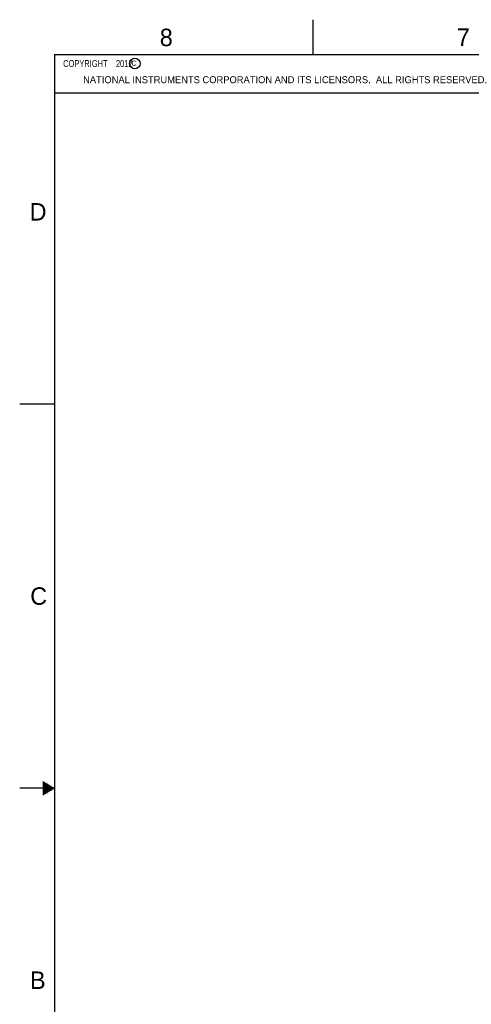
# Model space of a CAD drawing. Header units: inches. Extents: x 0 to 34, y 0 to 22.
# Tile 3 of 28: x 0 to 6.5, y 7.9 to 22. Entities that reach past the tile are written whole.
import ezdxf

# ---------------------------------------------------------------- set-up
doc = ezdxf.new("R2010")
doc.units = ezdxf.units.IN
doc.header["$LTSCALE"] = 1.87
doc.header["$MEASUREMENT"] = 0
doc.layers.get('0').update_dxf_attribs({"linetype": 'CONTINUOUS'})
doc.layers.add('DETAIL', color=7, linetype='CONTINUOUS')
doc.styles.get("Standard").update_dxf_attribs({"font": 'txt', "width": 0.8})
doc.styles.add('TEXTSTYLE_2', font='txt')

msp = doc.modelspace()

# ---------------------------------------------------------------- linework, layer by layer
at = {"color": 2, "linetype": 'Continuous'}
for p, q in [((4.2, 21.5), (4.2, 22)), ((0.5, 21.5), (8.25, 21.5)), ((0.5, 21.5), (0.5, 20.9531)), ((0.5, 20.9531), (8.25, 20.9531)), ((0, 16.5), (0.5, 16.5)), ((0.5, 11), (0, 11)), ((0.3303, 11.09), (0.3441, 11.09)), ((0.3303, 11.08), (0.3614, 11.08)), ((0.3303, 11.07), (0.3788, 11.07)), ((0.3303, 11.06), (0.3961, 11.06)), ((0.3303, 11.05), (0.4134, 11.05)), ((0.3303, 11.04), (0.4307, 11.04)), ((0.3303, 11.03), (0.448, 11.03)), ((0.3303, 11.02), (0.4654, 11.02)), ((0.3303, 11.01), (0.4827, 11.01)), ((0.3303, 10.99), (0.4827, 10.99)), ((0.3303, 10.98), (0.4654, 10.98)), ((0.3303, 10.97), (0.448, 10.97)), ((0.3303, 10.96), (0.4307, 10.96)), ((0.3303, 10.95), (0.4134, 10.95)), ((0.3303, 10.94), (0.3961, 10.94)), ((0.3303, 10.93), (0.3788, 10.93)), ((0.3303, 10.92), (0.3614, 10.92)), ((0.3303, 10.91), (0.3441, 10.91))]:
    msp.add_line(p, q, dxfattribs=at)
at = {"color": 7, "linetype": 'Continuous', "const_width": 0.02}
for points in [[(0.5, 21.5), (0.5, 0.5)], [(33.5, 21.5), (0.5, 21.5)]]:
    msp.add_lwpolyline(points, dxfattribs=at)
at = {"color": 2, "linetype": 'Continuous'}
msp.add_circle((1.6484, 21.3727), 0.0754, dxfattribs=at)

# ---------------------------------------------------------------- texts
at = {"color": 2, "linetype": 'Continuous', "attachment_point": 1, "line_spacing_factor": 0.9, "style": 'TEXTSTYLE_2'}
for s, insert, char_height, width in [('8', (2.0046, 21.8713), 0.25, 0.25), ('7', (6.2556, 21.8743), 0.25, 0.25), ('c', (1.599, 21.4388), 0.1, 0.1), ('NATIONAL INSTRUMENTS CORPORATION AND ITS LICENSORS.  ALL RIGHTS RESERVED.', (0.9071, 21.1911), 0.1, 7.3), ('D', (0.1424, 19.375), 0.25, 0.25), ('C', (0.1508, 13.8746), 0.25, 0.25), ('B', (0.1484, 8.3757), 0.25, 0.25)]:
    msp.add_mtext(s, dxfattribs=dict(at, insert=insert, char_height=char_height, width=width))
at = {"layer": 'DETAIL', "color": 2, "linetype": 'Continuous', "insert": (0.5625, 21.4219), "char_height": 0.1, "width": 1.52, "attachment_point": 1, "line_spacing_factor": 0.9}
msp.add_mtext('  COPYRIGHT    2012', dxfattribs=at)

doc.saveas('drawing.dxf')
